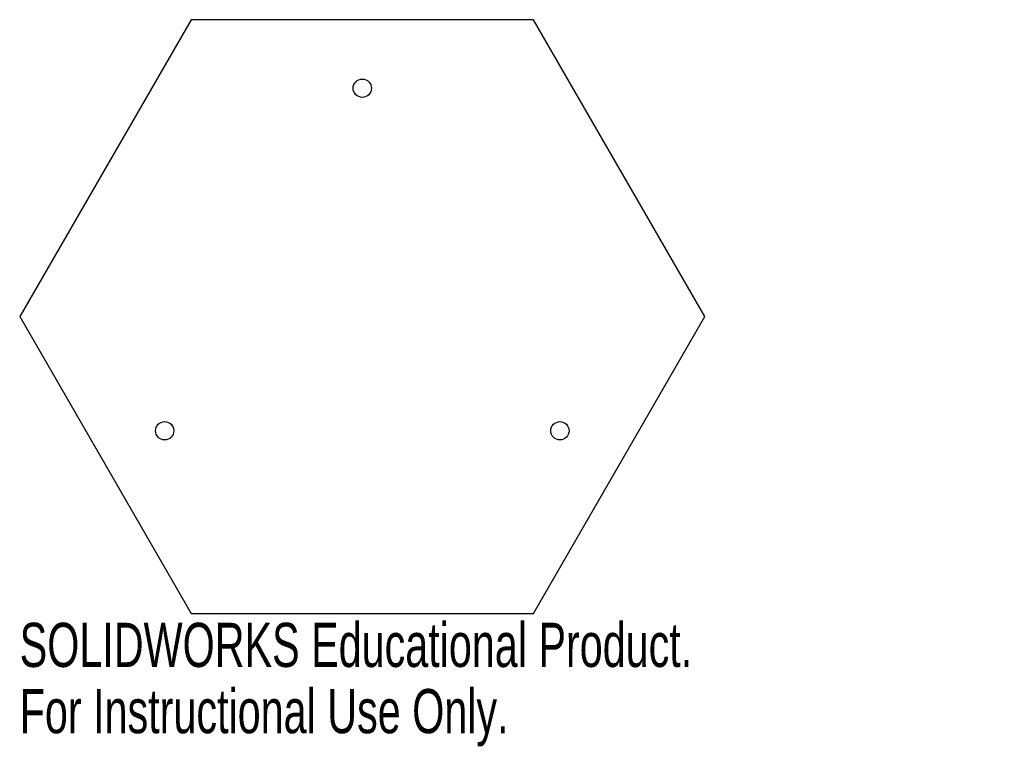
# Model space of a CAD drawing. Header units: millimetres. Extents: x -38 to 70, y -47 to 32.
import ezdxf

# ---------------------------------------------------------------- set-up
doc = ezdxf.new("R2010")
doc.units = ezdxf.units.MM
doc.styles.add('SLDTEXTSTYLE0', font='TXT', dxfattribs={"width": 0.7})

msp = doc.modelspace()

# ---------------------------------------------------------------- linework, layer by layer
at = {"color": 7, "linetype": 'Continuous', "lineweight": 25}
for p, q in [((-18.76, 32.5), (-37.53, 0)), ((18.76, 32.5), (-18.76, 32.5)), ((37.53, 0), (18.76, 32.5)), ((-37.53, 0), (-18.76, -32.5)), ((18.76, -32.5), (37.53, 0)), ((-18.76, -32.5), (18.76, -32.5))]:
    msp.add_line(p, q, dxfattribs=at)
for centre in [(0, 25), (-21.65, -12.5), (21.65, -12.5)]:
    msp.add_circle(centre, 1, dxfattribs=at)

# ---------------------------------------------------------------- texts
at = {"color": 7, "linetype": 'Continuous', "char_height": 4.8336, "attachment_point": 1, "style": 'SLDTEXTSTYLE0'}
for s, insert in [('SOLIDWORKS Educational Product.', (-37.53, -33.52)), ('For Instructional Use Only.', (-37.53, -40.77))]:
    msp.add_mtext(s, dxfattribs=dict(at, insert=insert))

doc.saveas('drawing.dxf')
